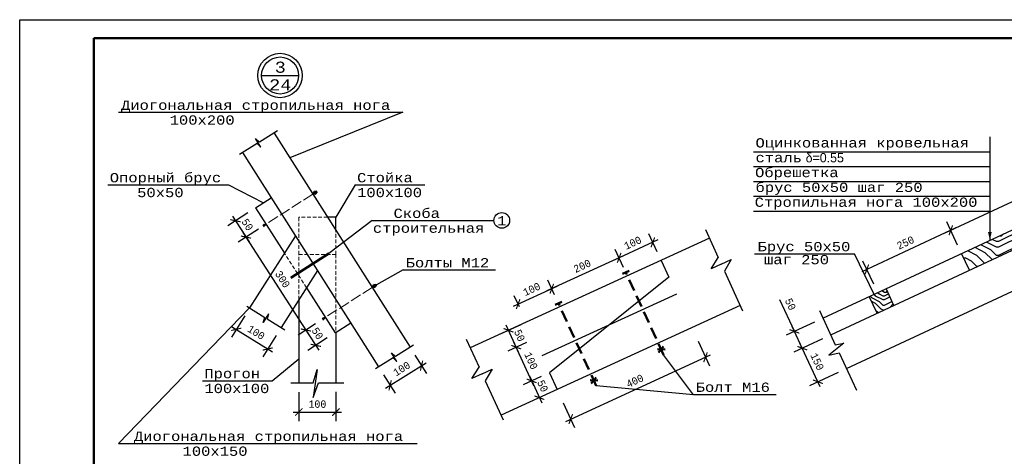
# Model space of a CAD drawing. Header units: millimetres. Extents: x -17 to 2655, y -428 to 194.
# Tile 37 of 47: x 1319 to 1585, y 77 to 194. Entities that reach past the tile are written whole.
import ezdxf
from ezdxf.enums import TextEntityAlignment as Align

# ---------------------------------------------------------------- set-up
doc = ezdxf.new("R2010")
doc.units = ezdxf.units.MM
for name, pattern in [('ACAD_ISO02W100', [15, 12, -3]), ('HIDDEN2', [4.7625, 3.175, -1.5875]), ('ШТРИХОВАЯX2', [1.5, 1, -0.5])]:
    doc.linetypes.add(name, pattern=pattern)
for name, color, linetype in [('лист а3', 7, 'Continuous'), ('РАЗМЕР', 5, 'Continuous'), ('Размеры', 5, 'Continuous'), ('тонкий', 251, 'Continuous')]:
    doc.layers.add(name, color=color, linetype=linetype)
doc.layers.add('стропила', color=40, linetype='Continuous', lineweight=30)
doc.styles.add('simvol', font='SYMBOL.TTF')
doc.styles.get("Standard").update_dxf_attribs({"font": 'COUR.TTF', "width": 0.8, "height": 2})
doc.styles.add('style1', font='COUR.TTF')
doc.dimstyles.get("Standard").update_dxf_attribs({"dimtxt": 2, "dimasz": 2, "dimexe": 2.5, "dimexo": 2.5, "dimgap": 1, "dimtad": 1, "dimdec": 0, "dimzin": 0, "dimdsep": 46, "dimtxsty": 'Standard', "dimblk": 'ARCHTICK', "dimcen": -3, "dimdle": 1.5, "dimadec": 0, "dimazin": 0, "dimtfac": 0.75, "dimtdec": 0, "dimtofl": 0, "dimtmove": 0, "dimatfit": 3, "dimldrblk": 'ARCHTICK', "dimfxl": 0, "dimtvp": 1.5, "dimtolj": 1, "dimtzin": 0, "dimarcsym": 0})

# ---------------------------------------------------------------- blocks, each defined once
blk = doc.blocks.new('_ArchTick')
at = {"color": 0, "linetype": 'ByBlock', "const_width": 0.15}
blk.add_lwpolyline([(-0.5, -0.5), (0.5, 0.5)], dxfattribs=at)
blk = doc.blocks.new('*D82')
at = {"layer": 'Defpoints', "color": 0}
for p in [(1538.05, 109.46), (1530.36, 105.87), (1542.27, 100.39)]:
    blk.add_point(p, dxfattribs=at)
at = {"layer": 'РАЗМЕР', "color": 0, "lineweight": -2}
for p, q in [((1535.78, 108.4), (1528.09, 104.81)), ((1535.22, 95.45), (1529.72, 107.23)), ((1540.01, 99.34), (1532.32, 95.75))]:
    blk.add_line(p, q, dxfattribs=at)
at = {"layer": 'РАЗМЕР', "color": 0, "lineweight": -2, "xscale": 2, "yscale": 2, "zscale": 2}
for p, rotation in [((1530.36, 105.87), 114.9999999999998), ((1534.58, 96.81), 294.9999999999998)]:
    blk.add_blockref('_ArchTick', p, dxfattribs=dict(at, rotation=rotation))
at = {"layer": 'РАЗМЕР', "color": 0, "insert": (1534.39, 102.24), "char_height": 2, "attachment_point": 5, "rotation": 295}
blk.add_mtext('\\A1;150', dxfattribs=at)
blk = doc.blocks.new('*D83')
at = {"layer": 'Defpoints', "color": 0}
for p in [(1535.93, 113.99), (1528.24, 110.4), (1538.05, 109.46)]:
    blk.add_point(p, dxfattribs=at)
at = {"layer": 'РАЗМЕР', "color": 0, "lineweight": -2}
for p, q in [((1524.24, 118.99), (1528.24, 110.4)), ((1533.67, 112.93), (1525.98, 109.34)), ((1530.99, 104.51), (1527.61, 111.76)), ((1535.78, 108.4), (1528.09, 104.81))]:
    blk.add_line(p, q, dxfattribs=at)
at = {"layer": 'РАЗМЕР', "color": 0, "lineweight": -2, "xscale": 2, "yscale": 2, "zscale": 2}
for p, rotation in [((1528.24, 110.4), 114.999999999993), ((1530.36, 105.87), 294.999999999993)]:
    blk.add_blockref('_ArchTick', p, dxfattribs=dict(at, rotation=rotation))
at = {"layer": 'РАЗМЕР', "color": 0, "insert": (1527.17, 117.72), "char_height": 2, "attachment_point": 5, "rotation": 295}
blk.add_mtext('\\A1;50', dxfattribs=at)
blk = doc.blocks.new('*D226')
at = {"layer": 'Defpoints', "color": 0}
for p in [(1573.36, 131.44), (1547.79, 127.12), (1550.7, 120.87)]:
    blk.add_point(p, dxfattribs=at)
at = {"layer": 'РАЗМЕР', "color": 0, "lineweight": -2}
for p, q in [((1571.8, 138.32), (1546.43, 126.48)), ((1572.3, 133.7), (1569.39, 139.95)), ((1549.64, 123.14), (1546.73, 129.38))]:
    blk.add_line(p, q, dxfattribs=at)
at = {"layer": 'РАЗМЕР', "color": 0, "lineweight": -2, "xscale": 2, "yscale": 2, "zscale": 2}
for p, rotation in [((1570.44, 137.68), 25.00000000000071), ((1547.79, 127.12), 205.0000000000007)]:
    blk.add_blockref('_ArchTick', p, dxfattribs=dict(at, rotation=rotation))
at = {"layer": 'РАЗМЕР', "color": 0, "insert": (1558.22, 134.32), "char_height": 2, "attachment_point": 5, "rotation": 25}
blk.add_mtext('\\A1;250', dxfattribs=at)
blk = doc.blocks.new('*D228')
at = {"layer": 'Defpoints', "color": 0}
for p in [(1611.23, 156.7), (1614.14, 150.46), (1573.36, 131.44)]:
    blk.add_point(p, dxfattribs=at)
at = {"layer": 'РАЗМЕР', "color": 0, "lineweight": -2}
for p, q in [((1569.09, 137.05), (1612.59, 157.33)), ((1613.08, 152.72), (1610.17, 158.97)), ((1572.3, 133.7), (1569.39, 139.95))]:
    blk.add_line(p, q, dxfattribs=at)
at = {"layer": 'РАЗМЕР', "color": 0, "lineweight": -2, "xscale": 2, "yscale": 2, "zscale": 2}
for p, rotation in [((1611.23, 156.7), 24.99999999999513), ((1570.44, 137.68), 204.9999999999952)]:
    blk.add_blockref('_ArchTick', p, dxfattribs=dict(at, rotation=rotation))
at = {"layer": 'РАЗМЕР', "color": 0, "insert": (1589.94, 149.12), "char_height": 2, "attachment_point": 5, "rotation": 25}
blk.add_mtext('\\A1;450', dxfattribs=at)
blk = doc.blocks.new('*D253')
at = {"layer": 'Defpoints', "color": 0}
for p in [(1424.52, 106.12), (1427.62, 101.15), (1416.04, 100.83)]:
    blk.add_point(p, dxfattribs=at)
at = {"layer": 'Размеры', "color": 0, "lineweight": -2}
for p, q in [((1425.84, 104), (1428.95, 99.03)), ((1417.87, 95.06), (1428.9, 101.95)), ((1417.36, 98.71), (1420.46, 93.74))]:
    blk.add_line(p, q, dxfattribs=at)
at = {"layer": 'Размеры', "color": 0, "lineweight": -2, "xscale": 2, "yscale": 2, "zscale": 2}
for p, rotation in [((1427.62, 101.15), 31.97284419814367), ((1419.14, 95.86), 211.9728441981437)]:
    blk.add_blockref('_ArchTick', p, dxfattribs=dict(at, rotation=rotation))
at = {"layer": 'Размеры', "color": 0, "insert": (1422.26, 100.31), "char_height": 2, "attachment_point": 5, "rotation": 31.9728}
blk.add_mtext('\\A1;100', dxfattribs=at)
blk = doc.blocks.new('*D254')
at = {"layer": 'Defpoints', "color": 0}
for p in [(1394.51, 96.52), (1404.51, 96.55), (1404.51, 88.65)]:
    blk.add_point(p, dxfattribs=at)
at = {"layer": 'Размеры', "color": 0, "lineweight": -2}
for p, q in [((1394.51, 94.02), (1394.51, 86.15)), ((1404.51, 94.05), (1404.51, 86.15)), ((1393.01, 88.65), (1406.01, 88.65))]:
    blk.add_line(p, q, dxfattribs=at)
at = {"layer": 'Размеры', "color": 0, "lineweight": -2, "xscale": 2, "yscale": 2, "zscale": 2, "rotation": 180}
blk.add_blockref('_ArchTick', (1394.51, 88.65), dxfattribs=at)
at = {"layer": 'Размеры', "color": 0, "lineweight": -2, "xscale": 2, "yscale": 2, "zscale": 2}
blk.add_blockref('_ArchTick', (1404.51, 88.65), dxfattribs=at)
at = {"layer": 'Размеры', "color": 0, "insert": (1399.51, 90.77), "char_height": 2, "attachment_point": 5}
blk.add_mtext('\\A1;100', dxfattribs=at)
blk = doc.blocks.new('*D255')
at = {"layer": 'Defpoints', "color": 0}
for p in [(1381.22, 116.72), (1389.7, 111.41), (1386.1, 105.65)]:
    blk.add_point(p, dxfattribs=at)
at = {"layer": 'Размеры', "color": 0, "lineweight": -2}
for p, q in [((1379.9, 114.6), (1376.29, 108.84)), ((1376.35, 111.75), (1387.37, 104.86)), ((1388.37, 109.29), (1384.77, 103.53))]:
    blk.add_line(p, q, dxfattribs=at)
at = {"layer": 'Размеры', "color": 0, "lineweight": -2, "xscale": 2, "yscale": 2, "zscale": 2}
for p, rotation in [((1377.62, 110.96), 147.9728441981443), ((1386.1, 105.65), 327.9728441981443)]:
    blk.add_blockref('_ArchTick', p, dxfattribs=dict(at, rotation=rotation))
at = {"layer": 'Размеры', "color": 0, "insert": (1382.98, 110.1), "char_height": 2, "attachment_point": 5, "rotation": 327.9728}
blk.add_mtext('\\A1;100', dxfattribs=at)
blk = doc.blocks.new('*D256')
at = {"layer": 'Defpoints', "color": 0}
for p in [(1382.84, 143.76), (1385.68, 139.34), (1380.25, 135.83)]:
    blk.add_point(p, dxfattribs=at)
at = {"layer": 'Размеры', "color": 0, "lineweight": -2}
for p, q in [((1380.73, 142.4), (1375.3, 138.89)), ((1376.58, 141.51), (1381.06, 134.57)), ((1383.58, 137.99), (1378.14, 134.48))]:
    blk.add_line(p, q, dxfattribs=at)
at = {"layer": 'Размеры', "color": 0, "lineweight": -2, "xscale": 2, "yscale": 2, "zscale": 2}
for p, rotation in [((1377.4, 140.25), 122.817969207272), ((1380.25, 135.83), 302.817969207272)]:
    blk.add_blockref('_ArchTick', p, dxfattribs=dict(at, rotation=rotation))
at = {"layer": 'Размеры', "color": 0, "insert": (1380.61, 139.19), "char_height": 2, "attachment_point": 5, "rotation": 302.818}
blk.add_mtext('\\A1;50', dxfattribs=at)
blk = doc.blocks.new('*D257')
at = {"layer": 'Defpoints', "color": 0}
for p in [(1385.68, 139.34), (1401.09, 113.79), (1396.41, 110.77)]:
    blk.add_point(p, dxfattribs=at)
at = {"layer": 'Размеры', "color": 0, "lineweight": -2}
for p, q in [((1383.58, 137.99), (1378.14, 134.48)), ((1379.43, 137.09), (1397.22, 109.51)), ((1398.99, 112.43), (1394.31, 109.41))]:
    blk.add_line(p, q, dxfattribs=at)
at = {"layer": 'Размеры', "color": 0, "lineweight": -2, "xscale": 2, "yscale": 2, "zscale": 2}
for p, rotation in [((1380.25, 135.83), 122.8179692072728), ((1396.41, 110.77), 302.8179692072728)]:
    blk.add_blockref('_ArchTick', p, dxfattribs=dict(at, rotation=rotation))
at = {"layer": 'Размеры', "color": 0, "insert": (1390.11, 124.45), "char_height": 2, "attachment_point": 5, "rotation": 302.818}
blk.add_mtext('\\A1;300', dxfattribs=at)
blk = doc.blocks.new('*D258')
at = {"layer": 'Defpoints', "color": 0}
for p in [(1401.09, 113.79), (1404.29, 110), (1399.08, 106.63)]:
    blk.add_point(p, dxfattribs=at)
at = {"layer": 'Размеры', "color": 0, "lineweight": -2}
for p, q in [((1398.99, 112.43), (1394.31, 109.41)), ((1395.6, 112.03), (1399.89, 105.37)), ((1402.19, 108.64), (1396.97, 105.28))]:
    blk.add_line(p, q, dxfattribs=at)
at = {"layer": 'Размеры', "color": 0, "lineweight": -2, "xscale": 2, "yscale": 2, "zscale": 2}
for p, rotation in [((1396.41, 110.77), 122.8179692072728), ((1399.08, 106.63), 302.8179692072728)]:
    blk.add_blockref('_ArchTick', p, dxfattribs=dict(at, rotation=rotation))
at = {"layer": 'Размеры', "color": 0, "insert": (1399.53, 109.85), "char_height": 2, "attachment_point": 5, "rotation": 302.818}
blk.add_mtext('\\A1;50', dxfattribs=at)
blk = doc.blocks.new('*D424')
at = {"layer": 'Defpoints', "color": 0}
for p in [(1458.17, 108.43), (1453.17, 106.14), (1462.15, 99.26)]:
    blk.add_point(p, dxfattribs=at)
at = {"layer": 'Размеры', "color": 0, "lineweight": -2}
for p, q in [((1455.9, 107.39), (1450.9, 105.1)), ((1457.96, 95.69), (1452.54, 107.51)), ((1459.88, 98.22), (1455.06, 96.01))]:
    blk.add_line(p, q, dxfattribs=at)
at = {"layer": 'Размеры', "color": 0, "lineweight": -2, "xscale": 2, "yscale": 2, "zscale": 2}
for p, rotation in [((1453.17, 106.14), 114.6207781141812), ((1457.33, 97.05), 294.6207781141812)]:
    blk.add_blockref('_ArchTick', p, dxfattribs=dict(at, rotation=rotation))
at = {"layer": 'Размеры', "color": 0, "insert": (1457.18, 102.48), "char_height": 2, "attachment_point": 5, "rotation": 294.6208}
blk.add_mtext('\\A1;100', dxfattribs=at)
blk = doc.blocks.new('*D425')
at = {"layer": 'Defpoints', "color": 0}
for p in [(1456.68, 113.25), (1451.08, 110.69), (1458.17, 108.43)]:
    blk.add_point(p, dxfattribs=at)
at = {"layer": 'Размеры', "color": 0, "lineweight": -2}
for p, q in [((1454.4, 112.21), (1448.81, 109.65)), ((1453.79, 104.78), (1450.46, 112.05)), ((1455.9, 107.39), (1450.9, 105.1))]:
    blk.add_line(p, q, dxfattribs=at)
at = {"layer": 'Размеры', "color": 0, "lineweight": -2, "xscale": 2, "yscale": 2, "zscale": 2}
for p, rotation in [((1451.08, 110.69), 114.6207781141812), ((1453.17, 106.14), 294.6207781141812)]:
    blk.add_blockref('_ArchTick', p, dxfattribs=dict(at, rotation=rotation))
at = {"layer": 'Размеры', "color": 0, "insert": (1454.06, 109.3), "char_height": 2, "attachment_point": 5, "rotation": 294.6208}
blk.add_mtext('\\A1;50', dxfattribs=at)
blk = doc.blocks.new('*D426')
at = {"layer": 'Defpoints', "color": 0}
for p in [(1480.95, 130.25), (1492.27, 129.56), (1483.18, 125.39)]:
    blk.add_point(p, dxfattribs=at)
at = {"layer": 'Размеры', "color": 0, "lineweight": -2}
for p, q in [((1491.23, 131.83), (1489, 136.69)), ((1491.4, 135.05), (1479.59, 129.63)), ((1482.13, 127.67), (1479.91, 132.53))]:
    blk.add_line(p, q, dxfattribs=at)
at = {"layer": 'Размеры', "color": 0, "lineweight": -2, "xscale": 2, "yscale": 2, "zscale": 2}
for p, rotation in [((1490.04, 134.42), 24.62077811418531), ((1480.95, 130.25), 204.6207781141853)]:
    blk.add_blockref('_ArchTick', p, dxfattribs=dict(at, rotation=rotation))
at = {"layer": 'Размеры', "color": 0, "insert": (1484.61, 134.27), "char_height": 2, "attachment_point": 5, "rotation": 24.6208}
blk.add_mtext('\\A1;100', dxfattribs=at)
blk = doc.blocks.new('*D427')
at = {"layer": 'Defpoints', "color": 0}
for p in [(1483.18, 125.39), (1462.77, 121.92), (1464.58, 117.97)]:
    blk.add_point(p, dxfattribs=at)
at = {"layer": 'Размеры', "color": 0, "lineweight": -2}
for p, q in [((1482.31, 130.88), (1461.4, 121.3)), ((1482.13, 127.67), (1479.91, 132.53)), ((1463.54, 120.24), (1461.73, 124.2))]:
    blk.add_line(p, q, dxfattribs=at)
at = {"layer": 'Размеры', "color": 0, "lineweight": -2, "xscale": 2, "yscale": 2, "zscale": 2}
for p, rotation in [((1480.95, 130.25), 24.62077811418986), ((1462.77, 121.92), 204.6207781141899)]:
    blk.add_blockref('_ArchTick', p, dxfattribs=dict(at, rotation=rotation))
at = {"layer": 'Размеры', "color": 0, "insert": (1470.97, 128.02), "char_height": 2, "attachment_point": 5, "rotation": 24.6208}
blk.add_mtext('\\A1;200', dxfattribs=at)
blk = doc.blocks.new('*D428')
at = {"layer": 'Defpoints', "color": 0}
for p in [(1453.68, 117.76), (1464.58, 117.97), (1455.06, 114.74)]:
    blk.add_point(p, dxfattribs=at)
at = {"layer": 'Размеры', "color": 0, "lineweight": -2}
for p, q in [((1464.13, 122.55), (1452.31, 117.13)), ((1463.54, 120.24), (1461.73, 124.2)), ((1454.02, 117.01), (1452.63, 120.03))]:
    blk.add_line(p, q, dxfattribs=at)
at = {"layer": 'Размеры', "color": 0, "lineweight": -2, "xscale": 2, "yscale": 2, "zscale": 2}
for p, rotation in [((1462.77, 121.92), 24.62077811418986), ((1453.68, 117.76), 204.6207781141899)]:
    blk.add_blockref('_ArchTick', p, dxfattribs=dict(at, rotation=rotation))
at = {"layer": 'Размеры', "color": 0, "insert": (1457.34, 121.77), "char_height": 2, "attachment_point": 5, "rotation": 24.6208}
blk.add_mtext('\\A1;100', dxfattribs=at)
blk = doc.blocks.new('*D429')
at = {"layer": 'Defpoints', "color": 0}
for p in [(1462.15, 99.26), (1459.42, 92.51), (1459.49, 92.54)]:
    blk.add_point(p, dxfattribs=at)
at = {"layer": 'Размеры', "color": 0, "lineweight": -2}
for p, q in [((1456.71, 98.41), (1460.04, 91.14)), ((1459.88, 98.22), (1455.06, 96.01)), ((1457.22, 91.5), (1457.14, 91.46))]:
    blk.add_line(p, q, dxfattribs=at)
at = {"layer": 'Размеры', "color": 0, "lineweight": -2, "xscale": 2, "yscale": 2, "zscale": 2}
for p, rotation in [((1457.33, 97.05), 114.6207781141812), ((1459.42, 92.51), 294.6207781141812)]:
    blk.add_blockref('_ArchTick', p, dxfattribs=dict(at, rotation=rotation))
at = {"layer": 'Размеры', "color": 0, "insert": (1460.31, 95.66), "char_height": 2, "attachment_point": 5, "rotation": 294.6208}
blk.add_mtext('\\A1;50', dxfattribs=at)
blk = doc.blocks.new('*D430')
at = {"layer": 'Defpoints', "color": 0}
for p in [(1501.2, 110.06), (1504.25, 103.42), (1464.84, 93.4)]:
    blk.add_point(p, dxfattribs=at)
at = {"layer": 'Размеры', "color": 0, "lineweight": -2}
for p, q in [((1502.24, 107.79), (1505.29, 101.14)), ((1466.52, 86.13), (1505.61, 104.04)), ((1465.88, 91.12), (1468.93, 84.48))]:
    blk.add_line(p, q, dxfattribs=at)
at = {"layer": 'Размеры', "color": 0, "lineweight": -2, "xscale": 2, "yscale": 2, "zscale": 2}
for p, rotation in [((1504.25, 103.42), 24.62077811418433), ((1467.88, 86.75), 204.6207781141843)]:
    blk.add_blockref('_ArchTick', p, dxfattribs=dict(at, rotation=rotation))
at = {"layer": 'Размеры', "color": 0, "insert": (1485.18, 97.02), "char_height": 2, "attachment_point": 5, "rotation": 24.6208}
blk.add_mtext('\\A1;400', dxfattribs=at)

msp = doc.modelspace()

# ---------------------------------------------------------------- hatches: boundary and pattern name
at = {"layer": 'тонкий'}
h = msp.add_hatch(dxfattribs=at)
h.set_pattern_fill('ENDGRAIN', scale=15, style=0, pattern_type=2)
h.set_pattern_definition([(0, (1148.41, -1326.307), (15, 15), [0.75, -14.25]), (0, (1137.91, -1324.807), (15, 15), [1.5, -13.5]), (0, (1147.66, -1324.057), (15, 15), [0.75, -14.25]), (0, (1138.66, -1322.557), (15, 15), [0.75, -14.25]), (0, (1147.66, -1321.807), (15, 15), [0.75, -14.25]), (0, (1139.41, -1321.057), (15, 15), [0.75, -14.25]), (0, (1147.66, -1320.307), (15, 15), [0.75, -14.25]), (0, (1139.41, -1318.807), (15, 15), [0.75, -8.25, 0.75, -5.25]), (0, (1139.41, -1317.307), (15, 15), [1.5, -7.5, 0.75, -5.25]), (0, (1138.66, -1315.057), (15, 15), [0.75, -2.25, 0.75, -6, 0.75, -4.5]), (0, (1137.91, -1313.557), (15, 15), [0.75, -3, 1.5, -9.75]), (0, (1147.66, -1312.807), (15, 15), [0.75, -14.25]), (0, (1137.91, -1312.057), (15, 15), [0.75, -3.75, 0.75, -9.75]), (45, (1136.41, -1326.307), (2e-15, 15), [2.12132, -19.09189]), (45, (1149.16, -1326.307), (2e-15, 15), [4.24264, -16.97056]), (45, (1149.16, -1318.807), (2e-15, 15), [1.06065, -20.15255]), (45, (1136.41, -1317.307), (2e-15, 15), [3.18198, -18.03122]), (45, (1149.16, -1317.307), (2e-15, 15), [5.3033, -15.9099]), (45, (1149.16, -1315.057), (2e-15, 15), [3.18198, -18.03122]), (315, (1146.16, -1313.557), (15, -3e-15), [1.06065, -20.15255]), (315, (1140.91, -1325.557), (15, -3e-15), [2.12132, -19.09189]), (315, (1141.66, -1319.557), (15, -3e-15), [2.12132, -19.09189]), (315, (1146.16, -1322.557), (15, -3e-15), [2.12132, -19.09189]), (315, (1145.41, -1316.557), (15, -3e-15), [2.12132, -19.09189]), (315, (1146.16, -1315.057), (15, -3e-15), [3.18198, -18.03122]), (315, (1142.41, -1324.057), (15, -3e-15), [3.18198, -18.03122]), (315, (1144.66, -1323.307), (15, -3e-15), [3.18198, -18.03122]), (315, (1142.41, -1318.057), (15, -3e-15), [3.18198, -18.03122]), (315, (1143.91, -1317.307), (15, -3e-15), [3.18198, -18.03122]), (26.56505, (1137.16, -1323.3066), (15, 6e-09), [1.67705, -31.86397]), (26.56505, (1148.41, -1324.0566), (15, 6e-09), [6.7082, -26.83282]), (26.56505, (1148.41, -1321.8066), (15, 6e-09), [6.7082, -26.83282]), (26.56505, (1148.41, -1320.3066), (15, 6e-09), [6.70821, -10.05, 3.35415, -13.42866]), (26.56505, (1149.91, -1318.0566), (15, 6e-09), [1.67705, -31.86397]), (26.56505, (1136.41, -1312.8066), (15, 6e-09), [1.67705, -31.86397]), (26.56505, (1148.41, -1312.8066), (15, 6e-09), [3.3541, -30.18692]), (333.43495, (1144.66, -1326.3066), (15, -6e-09), [3.3541, -30.18692]), (333.43495, (1139.41, -1322.5566), (15, -6e-09), [3.3541, -30.18692]), (333.43495, (1139.41, -1324.8066), (15, -6e-09), [1.67705, -31.86392]), (333.43495, (1140.16, -1321.0566), (15, -6e-09), [5.03115, -28.50987]), (333.43495, (1143.16, -1321.0566), (15, -6e-09), [3.3541, -30.18692]), (333.43495, (1144.66, -1320.3066), (15, -6e-09), [3.3541, -30.18692]), (333.43495, (1140.16, -1318.8066), (15, -6e-09), [1.67705, -31.86392]), (333.43495, (1140.91, -1317.3066), (15, -6e-09), [1.67705, -31.86392]), (333.43495, (1146.91, -1314.3066), (15, -6e-09), [1.67705, -31.86392]), (333.43495, (1146.16, -1319.5566), (15, -6e-09), [1.67705, -31.86392]), (333.43495, (1139.41, -1315.0566), (15, -6e-09), [5.03115, -28.50987]), (333.43495, (1138.66, -1313.5566), (15, -6e-09), [3.3541, -30.18692]), (333.43495, (1146.91, -1318.0566), (15, -6e-09), [1.677, -15.093, 1.677, -15.09402]), (333.43495, (1142.41, -1315.0566), (15, -6e-09), [3.3541, -30.18692]), (333.43495, (1143.16, -1313.5566), (15, -6e-09), [3.3541, -30.18692]), (333.43495, (1138.66, -1312.0566), (15, -6e-09), [3.3541, -30.18692]), (333.43495, (1143.16, -1312.0566), (15, -6e-09), [3.3541, -30.18692])])
h.paths.add_polyline_path([(1589.0637, 133.2459), (1586.9506, 137.7774), (1573.356, 131.4382), (1575.4691, 126.9067)])
h.paths.add_polyline_path([(1602.6582, 139.5852), (1600.5451, 144.1167), (1586.9506, 137.7774), (1589.0637, 133.2459)])
h.paths.add_polyline_path([(1616.2528, 145.9244), (1614.1397, 150.4559), (1600.5451, 144.1167), (1602.6582, 139.5852)])
h = msp.add_hatch(dxfattribs=at)
h.set_pattern_fill('ENDGRAIN', color=256, scale=10, style=0, pattern_type=2)
h.set_pattern_definition([(0, (-767.428, -1314.006), (10, 10), [0.5, -9.5]), (0, (-774.428, -1313.006), (10, 10), [1, -9]), (0, (-767.928, -1312.506), (10, 10), [0.5, -9.5]), (0, (-773.928, -1311.506), (10, 10), [0.5, -9.5]), (0, (-767.928, -1311.006), (10, 10), [0.5, -9.5]), (0, (-773.428, -1310.506), (10, 10), [0.5, -9.5]), (0, (-767.928, -1310.006), (10, 10), [0.5, -9.5]), (0, (-773.428, -1309.006), (10, 10), [0.5, -5.5, 0.5, -3.5]), (0, (-773.428, -1308.006), (10, 10), [1, -5, 0.5, -3.5]), (0, (-773.928, -1306.506), (10, 10), [0.5, -1.5, 0.5, -4, 0.5, -3]), (0, (-774.428, -1305.506), (10, 10), [0.5, -2, 1, -6.5]), (0, (-767.928, -1305.006), (10, 10), [0.5, -9.5]), (0, (-774.428, -1304.506), (10, 10), [0.5, -2.5, 0.5, -6.5]), (45, (-775.428, -1314.006), (1e-15, 10), [1.41421, -12.727926]), (45, (-766.928, -1314.006), (1e-15, 10), [2.828427, -11.31371]), (45, (-766.928, -1309.006), (1e-15, 10), [0.7071, -13.435036]), (45, (-775.428, -1308.006), (1e-15, 10), [2.12132, -12.020816]), (45, (-766.928, -1308.006), (1e-15, 10), [3.535534, -10.6066]), (45, (-766.928, -1306.506), (1e-15, 10), [2.12132, -12.020816]), (315, (-768.928, -1305.506), (10, -2e-15), [0.7071, -13.435036]), (315, (-772.428, -1313.506), (10, -2e-15), [1.41421, -12.727926]), (315, (-771.928, -1309.506), (10, -2e-15), [1.41421, -12.727926]), (315, (-768.928, -1311.506), (10, -2e-15), [1.41421, -12.727926]), (315, (-769.428, -1307.506), (10, -2e-15), [1.41421, -12.727926]), (315, (-768.928, -1306.506), (10, -2e-15), [2.12132, -12.020816]), (315, (-771.428, -1312.506), (10, -2e-15), [2.12132, -12.020816]), (315, (-769.928, -1312.006), (10, -2e-15), [2.12132, -12.020816]), (315, (-771.428, -1308.506), (10, -2e-15), [2.12132, -12.020816]), (315, (-770.428, -1308.006), (10, -2e-15), [2.12132, -12.020816]), (26.56505, (-774.9282, -1312.006), (10, 4e-09), [1.118034, -21.242646]), (26.56505, (-767.4282, -1312.506), (10, 4e-09), [4.472136, -17.888544]), (26.56505, (-767.4282, -1311.006), (10, 4e-09), [4.472136, -17.888544]), (26.56505, (-767.4282, -1310.006), (10, 4e-09), [4.47214, -6.7, 2.2361, -8.95244]), (26.56505, (-766.4282, -1308.506), (10, 4e-09), [1.118034, -21.242646]), (26.56505, (-775.4282, -1305.006), (10, 4e-09), [1.118034, -21.242646]), (26.56505, (-767.4282, -1305.006), (10, 4e-09), [2.236068, -20.12461]), (333.43495, (-769.9282, -1314.006), (10, -4e-09), [2.236068, -20.12461]), (333.43495, (-773.4282, -1311.506), (10, -4e-09), [2.236068, -20.12461]), (333.43495, (-773.4282, -1313.006), (10, -4e-09), [1.118034, -21.24261]), (333.43495, (-772.9282, -1310.506), (10, -4e-09), [3.354102, -19.006578]), (333.43495, (-770.9282, -1310.506), (10, -4e-09), [2.236068, -20.12461]), (333.43495, (-769.9282, -1310.006), (10, -4e-09), [2.236068, -20.12461]), (333.43495, (-772.9282, -1309.006), (10, -4e-09), [1.118034, -21.24261]), (333.43495, (-772.4282, -1308.006), (10, -4e-09), [1.118034, -21.24261]), (333.43495, (-768.4282, -1306.006), (10, -4e-09), [1.118034, -21.24261]), (333.43495, (-768.9282, -1309.506), (10, -4e-09), [1.118034, -21.24261]), (333.43495, (-773.4282, -1306.506), (10, -4e-09), [3.354102, -19.006578]), (333.43495, (-773.9282, -1305.506), (10, -4e-09), [2.236068, -20.12461]), (333.43495, (-768.4282, -1308.506), (10, -4e-09), [1.118, -10.062, 1.118, -10.06268]), (333.43495, (-771.4282, -1306.506), (10, -4e-09), [2.236068, -20.12461]), (333.43495, (-770.9282, -1305.506), (10, -4e-09), [2.236068, -20.12461]), (333.43495, (-773.9282, -1304.506), (10, -4e-09), [2.236068, -20.12461]), (333.43495, (-770.9282, -1304.506), (10, -4e-09), [2.236068, -20.12461])])
h.paths.add_polyline_path([(1552.9642, 121.9293), (1548.4327, 119.8163), (1550.5458, 115.2847), (1555.0773, 117.3978)])

# ---------------------------------------------------------------- linework, layer by layer
for p, q in [((1345.8705, 169.4918), (1422.5476, 169.4918)), ((1382.8351, 162.4111), (1383.8693, 161.454)), ((1384.2749, 160.1045), (1382.8351, 162.4111)), ((1388.7536, 164.5028), (1383.8693, 161.454)), ((1383.2407, 161.0616), (1378.4994, 158.102)), ((1384.2749, 160.1045), (1383.2407, 161.0616)), ((1342.9692, 149.9446), (1375.5007, 149.9446)), ((1409.7088, 149.9446), (1428.5497, 149.9446)), ((1414.3139, 140.3329), (1447.1641, 140.3329)), ((1504.2172, 137.901), (1507.6723, 130.3196)), ((1505.752, 127.2989), (1507.6723, 130.3196)), ((1517.5119, 131.347), (1544.4399, 131.347)), ((1549.8732, 120.1581), (1544.4399, 131.347)), ((1508.4819, 128.543), (1505.752, 127.2989)), ((1508.4819, 128.543), (1511.2118, 129.7871)), ((1511.2118, 129.7871), (1509.3389, 126.6624)), ((1422.6936, 126.9942), (1447.5432, 126.9942)), ((1509.3389, 126.6624), (1514.2137, 115.966)), ((1380.443, 117.2034), (1385.3244, 114.1499)), ((1386.3595, 115.106), (1384.9175, 112.8008)), ((1386.3595, 115.106), (1385.9526, 113.7569)), ((1384.9175, 112.8008), (1385.3244, 114.1499)), ((1385.9526, 113.7569), (1390.6912, 110.7928)), ((1425.472, 106.7155), (1420.5877, 103.6667)), ((1439.6744, 108.3227), (1443.1295, 100.7412)), ((1419.5535, 104.6238), (1420.5877, 103.6667)), ((1420.9932, 102.3172), (1419.5535, 104.6238)), ((1419.959, 103.2743), (1415.2177, 100.3147)), ((1420.9932, 102.3172), (1419.959, 103.2743)), ((1441.2092, 97.7206), (1443.1295, 100.7412)), ((1443.9391, 98.9647), (1441.2092, 97.7206)), ((1443.9391, 98.9647), (1446.669, 100.2088)), ((1446.669, 100.2088), (1444.7962, 97.0841)), ((1368.4993, 97.0925), (1387.3402, 97.0925)), ((1444.7962, 97.0841), (1449.6117, 86.5175)), ((1345.8705, 80.1688), (1426.3926, 80.1688))]:
    msp.add_line(p, q)
at = {"color": 7}
for p, q in [((1580.9891, 162.8633), (1580.9891, 134.9976)), ((1517.2291, 158.8633), (1580.9891, 158.8633)), ((1517.2291, 154.8633), (1580.9891, 154.8633)), ((1517.2291, 150.8633), (1580.9891, 150.8633)), ((1517.2291, 146.8633), (1580.9891, 146.8633)), ((1517.2291, 142.8633), (1580.9891, 142.8633)), ((1523.3591, 93.2843), (1500.97, 93.2843))]:
    msp.add_line(p, q, dxfattribs=at)
at = {"lineweight": 30}
for p, q in [((1535.9322, 113.9872), (1616.2528, 151.4413)), ((1538.0453, 109.4557), (1616.2528, 145.9244)), ((1542.2715, 100.3927), (1604.4218, 129.3738)), ((1550.5458, 115.2847), (1548.4327, 119.8163)), ((1555.0773, 117.3978), (1552.9642, 121.9293))]:
    msp.add_line(p, q, dxfattribs=at)
at = {"linetype": 'ACAD_ISO02W100', "lineweight": 20, "ltscale": 0.25}
for p, q in [((1398.2602, 147.451), (1385.6538, 139.3212)), ((1414.2563, 122.2763), (1401.65, 114.1465))]:
    msp.add_line(p, q, dxfattribs=at)
at = {"lineweight": 50}
for p, q in [((1399.4412, 148.165), (1398.2816, 147.4172)), ((1398.3922, 147.9092), (1399.3697, 147.6982)), ((1398.7755, 147.3149), (1398.9865, 148.2924)), ((1385.2742, 138.6797), (1384.9129, 139.24)), ((1385.6538, 139.3212), (1385.0936, 138.9599)), ((1415.4374, 122.9903), (1414.2778, 122.2425)), ((1414.3883, 122.7345), (1415.3658, 122.5235)), ((1414.7716, 122.1402), (1414.9826, 123.1177)), ((1401.2703, 113.505), (1400.909, 114.0653)), ((1401.65, 114.1465), (1401.0897, 113.7852))]:
    msp.add_line(p, q, dxfattribs=at)
at = {"linetype": 'ШТРИХОВАЯX2', "lineweight": 0}
for p, q in [((1396.5431, 122.1836), (1390.6192, 131.5068)), ((1394.5051, 118.9762), (1394.5051, 131.1683)), ((1404.5051, 131.1683), (1404.5051, 110.1343))]:
    msp.add_line(p, q, dxfattribs=at)
at = {"color": 7, "lineweight": 30}
msp.add_line((1575.4691, 126.9067), (1573.356, 131.4382), dxfattribs=at)
at = {"linetype": 'ШТРИХОВАЯX2', "lineweight": 0}
for points in [[(1402.2521, 141.1683), (1394.5051, 141.1683), (1394.5051, 131.1683), (1404.5051, 131.1683)], [(1404.5051, 131.1683), (1404.5051, 137.6225)]]:
    msp.add_lwpolyline(points, dxfattribs=at)
msp.add_circle((1389.4458, 179.4225), 6)
at = {"lineweight": 30}
msp.add_circle((1389.4458, 179.4225), 5, dxfattribs=at)
at = {"layer": 'лист а3', "color": 7}
msp.add_lwpolyline([(1319.1703, -102.5277), (1319.1703, 194.4723), (1739.1703, 194.4723), (1739.1703, -102.5277), (1319.1703, -102.5277)], dxfattribs=at)
at = {"layer": 'лист а3', "color": 7, "lineweight": 50}
msp.add_lwpolyline([(1339.1703, 189.4723), (1734.1703, 189.4723), (1734.1703, -97.5277), (1339.1703, -97.5277), (1339.1703, 189.4723)], dxfattribs=at)
at = {"layer": 'лист а3', "color": 7}
msp.add_lwpolyline([(1580.9891, 134.9976, 0, 1, 0), (1580.9891, 137.1678, 1, 1, 0)], format="xyseb", dxfattribs=at)
at = {"layer": 'стропила'}
for p, q in [((1387.8025, 163.9091), (1424.5208, 106.1218)), ((1379.3192, 158.6138), (1416.0375, 100.8265)), ((1382.8353, 143.757), (1387.0554, 146.4385)), ((1382.8353, 143.757), (1390.6192, 131.5068)), ((1393.5811, 136.1683), (1381.2213, 116.7165)), ((1505.2971, 135.5314), (1440.7543, 105.9531)), ((1492.2671, 129.5601), (1494.3502, 125.0147)), ((1399.5051, 126.8452), (1389.6995, 111.4131)), ((1494.3502, 125.0147), (1462.1529, 99.2594)), ((1396.5431, 122.1836), (1404.2873, 109.9959)), ((1394.5051, 118.9762), (1394.5051, 96.5223)), ((1513.6293, 117.3497), (1449.0865, 87.7714)), ((1404.2873, 109.9959), (1408.5074, 112.6774)), ((1404.5051, 110.1343), (1404.5051, 96.5223)), ((1462.1529, 99.2594), (1464.2359, 94.714))]:
    msp.add_line(p, q, dxfattribs=at)
msp.add_lwpolyline([(1404.5051, 137.6225), (1404.5051, 141.1683), (1402.2521, 141.1683)], dxfattribs=at)
at = {"layer": 'тонкий'}
for p, q in [((1384.4458, 179.4225), (1394.4458, 179.4225)), ((1422.5476, 169.4918), (1392.0389, 157.2418)), ((1375.5007, 149.9446), (1384.9454, 145.0978)), ((1409.7088, 149.9446), (1404.5051, 141.1683)), ((1414.3139, 140.3329), (1402.5533, 131.371)), ((1422.6936, 126.9942), (1415.4374, 122.9903)), ((1496.4332, 120.4693), (1460.0698, 103.8049)), ((1345.8705, 80.1688), (1381.2213, 116.7165)), ((1500.97, 93.2843), (1492.9451, 104.0775)), ((1387.3402, 97.0925), (1394.5051, 103.0072)), ((1399.4158, 100.1189), (1398.3754, 92.5461)), ((1398.376, 96.5362), (1399.4158, 100.1189)), ((1392.3562, 96.5223), (1398.376, 96.5362)), ((1398.3754, 92.5461), (1399.788, 96.5394)), ((1399.788, 96.5394), (1406.6239, 96.5552)), ((1500.97, 93.2843), (1474.7634, 95.7453))]:
    msp.add_line(p, q, dxfattribs=at)
at = {"layer": 'тонкий', "lineweight": 50}
for p, q in [((1392.3289, 124.8744), (1402.5533, 131.371)), ((1481.8506, 125.8865), (1483.6688, 126.7197)), ((1465.4871, 118.3875), (1463.6689, 117.5543)), ((1492.8806, 106.3317), (1491.5763, 104.6717)), ((1491.2798, 105.5981), (1493.3887, 105.5023)), ((1473.0981, 97.2659), (1475.207, 97.17)), ((1474.6989, 97.9995), (1473.3946, 96.3395))]:
    msp.add_line(p, q, dxfattribs=at)
at = {"layer": 'тонкий', "linetype": 'HIDDEN2', "lineweight": 50}
for p, q in [((1492.9279, 104.1151), (1482.7597, 126.3031)), ((1474.7634, 95.7453), (1464.578, 117.9709))]:
    msp.add_line(p, q, dxfattribs=at)
at = {"layer": 'тонкий'}
msp.add_lwpolyline([(1534.9839, 116.0208), (1539.2849, 106.7975), (1541.5367, 107.2564), (1537.4945, 103.9658), (1540.2835, 104.6559), (1544.9832, 94.5773)], dxfattribs=at)
msp.add_circle((1449.2816, 140.3329), 2.1175, dxfattribs=at)

# ---------------------------------------------------------------- texts
at = {"style": 'style1'}
msp.add_text('3', height=3, dxfattribs=at).set_placement((1389.4906, 181.6622), align=Align.MIDDLE_CENTER)
at = {"color": 0, "style": 'style1'}
msp.add_text('24', height=3, dxfattribs=at).set_placement((1389.4906, 176.8926), align=Align.MIDDLE_CENTER)
at = {"style": 'style1'}
for s, p in [('Диогональная стропильная нога', (1346.515, 170.1567)), ('100x200', (1359.644, 166.1567)), ('Опорный брус', (1343.4796, 150.6095)), ('Стойка', (1410.2191, 150.6095)), ('50x50', (1350.8752, 146.6095)), ('100х100', (1410.2175, 146.6095)), ('Скоба', (1420.0595, 140.9978)), ('1', (1448.0399, 139.0142)), ('строительная', (1414.4935, 136.9978)), ('Брус 50x50', (1518.2944, 132.0119)), ('Болты М12', (1423.3382, 127.6592)), ('шаг 250', (1520.045, 128.5119)), ('Прогон', (1369.0096, 97.7574)), ('100х100', (1369.008, 93.7574)), ('Диогональная стропильная нога', (1349.9958, 80.8337)), ('100x150', (1363.1247, 76.8337))]:
    msp.add_text(s, height=2.5, dxfattribs=at).set_placement(p)
at = {"color": 7}
for s, style, p in [('Оцинкованная кровельная', 'style1', (1517.7434, 160.0049)), ('сталь', 'style1', (1517.7434, 156.0049)), ('d=0.55', 'simvol', (1531.2765, 156.0001)), ('Обрешетка', 'style1', (1517.6314, 152.0001)), ('брус 50x50 шаг 250', 'style1', (1517.7434, 148.0001)), ('Стропильная нога 100x200', 'style1', (1517.5195, 144.0001)), ('Болт М16', 'style1', (1501.598, 94.0908))]:
    msp.add_text(s, height=2.5, dxfattribs=dict(at, style=style)).set_placement(p)

# ---------------------------------------------------------------- dimensions: what is measured, and where the dimension line sits
at = {"layer": 'РАЗМЕР'}
for p1, p2, distance, text, picture, middle in [((1573.356, 131.4382), (1614.1397, 150.4559), 6.8893, '450', '*D228', (1589.9387, 149.1158)), ((1573.356, 131.4382), (1550.6985, 120.8728), -6.8893, '250', '*D226', (1558.2181, 134.3243)), ((1542.2715, 100.3927), (1538.0453, 109.4557), 8.4845, '150', '*D82', (1534.3937, 102.2361))]:
    dim = msp.add_aligned_dim(p1=p1, p2=p2, distance=distance, text=text, dimstyle='Standard', dxfattribs=at)
    dim.commit()
    dim.dimension.update_dxf_attribs({"geometry": picture, "text_midpoint": middle})
dim = msp.add_linear_dim(base=(1528.2426, 110.4015), p1=(1538.0453, 109.4557), p2=(1535.9322, 113.9872), angle=295, text='50', dimstyle='Standard', override={"dimtmove": 1}, dxfattribs=at)
dim.commit()
dim.dimension.update_dxf_attribs({"geometry": '*D83', "text_midpoint": (1524.4671, 116.4583), "dimtype": 160})
at = {"layer": 'Размеры'}
for p1, p2, distance, text, picture, middle in [((1382.8353, 143.757), (1385.6836, 139.3404), -6.471, '50', '*D256', (1380.6062, 139.1927)), ((1492.2671, 129.5601), (1483.1763, 125.394), -5.3467, '100', '*D426', (1484.6094, 134.2685)), ((1381.2213, 116.7165), (1389.6995, 111.4131), -6.7947, '100', '*D255', (1382.9834, 110.1049)), ((1464.8393, 93.3974), (1501.2027, 110.0618), -7.3087, '400', '*D430', (1485.181, 97.0162)), ((1416.0375, 100.8265), (1424.5208, 106.1218), -5.8581, '100', '*D253', (1422.2565, 100.3064))]:
    dim = msp.add_aligned_dim(p1=p1, p2=p2, distance=distance, text=text, dimstyle='Standard', dxfattribs=at)
    dim.commit()
    dim.dimension.update_dxf_attribs({"geometry": picture, "text_midpoint": middle})
for base, p1, p2, angle, text, picture, middle in [((1396.4103, 110.7674), (1385.6836, 139.3404), (1401.0897, 113.7852), 122.817969, '300', '*D257', (1390.1128, 124.4515)), ((1462.7671, 121.9224), (1483.1763, 125.394), (1464.578, 117.9709), 24.620778, '200', '*D427', (1470.9731, 128.0194)), ((1453.6762, 117.7563), (1464.578, 117.9709), (1455.0604, 114.7359), 24.620778, '100', '*D428', (1457.3368, 121.7702)), ((1399.0755, 106.6348), (1401.0897, 113.7852), (1404.2873, 109.9959), 122.817969, '50', '*D258', (1399.5278, 109.8522)), ((1451.0848, 110.6873), (1458.1678, 108.4332), (1456.6771, 113.2501), 294.620778, '50', '*D425', (1454.0572, 109.2995)), ((1453.1679, 106.1419), (1462.1529, 99.2594), (1458.1678, 108.4332), 294.620778, '100', '*D424', (1457.1818, 102.4813)), ((1459.417, 92.5056), (1462.1529, 99.2594), (1459.4882, 92.5383), 294.620778, '50', '*D429', (1460.3063, 95.6632))]:
    dim = msp.add_linear_dim(base=base, p1=p1, p2=p2, angle=angle, text=text, dimstyle='Standard', override={"dimtmove": 1}, dxfattribs=at)
    dim.commit()
    dim.dimension.update_dxf_attribs({"geometry": picture, "text_midpoint": middle})
dim = msp.add_linear_dim(base=(1404.5051, 88.6507), p1=(1394.5051, 96.5223), p2=(1404.5051, 96.5503), text='100', dimstyle='Standard', dxfattribs=at)
dim.commit()
dim.dimension.update_dxf_attribs({"geometry": '*D254', "text_midpoint": (1399.5051, 90.7747)})

doc.saveas('drawing.dxf')
